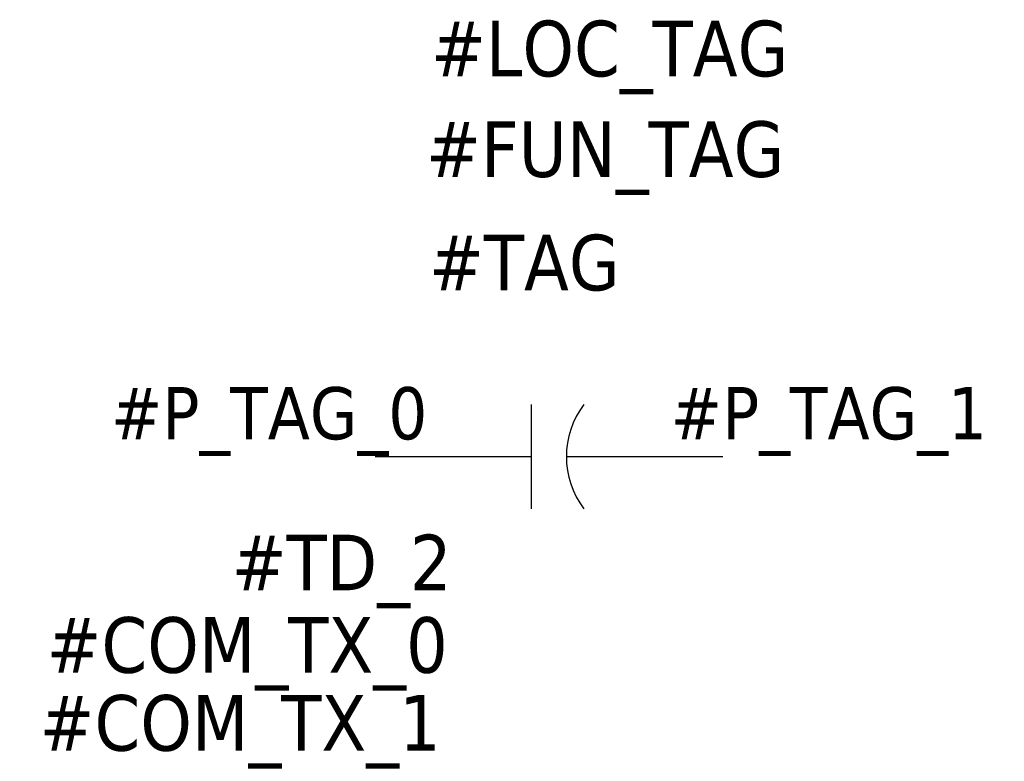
# Model space of a CAD drawing. Header units: millimetres. Extents: x -0.51 to 0.91, y -0.44 to 0.63.
import ezdxf
from ezdxf.enums import TextEntityAlignment as Align

# ---------------------------------------------------------------- set-up
doc = ezdxf.new("R2010")
doc.units = ezdxf.units.MM
doc.header["$LTSCALE"] = 0.5
doc.header["$MEASUREMENT"] = 0
doc.linetypes.add('CONTINU', pattern=[0])
doc.styles.add('TAHOMA_STANDARD', font='txt')

msp = doc.modelspace()

# ---------------------------------------------------------------- linework, layer by layer
at = {"color": 0}
for p, q in [((0.225, -0.075), (0.225, 0.075)), ((0, 0), (0.225, 0)), ((0.275, 0), (0.5, 0))]:
    msp.add_line(p, q, dxfattribs=at)
msp.add_arc((0.4, 0), 0.125, 143.1301, 216.8699, dxfattribs=at)

# ---------------------------------------------------------------- texts
at = {"color": 0, "style": 'TAHOMA_STANDARD'}
for tag, p, height in [('#LOC_TAG', (0.0801, 0.5471), 0.08), ('#FUN_TAG', (0.0731, 0.4024), 0.08), ('#TAG', (0.0773, 0.2392), 0.08), ('#P_TAG_1', (0.425, 0.025), 0.075)]:
    msp.add_attdef(tag, p, '', height=height, dxfattribs=at)
for tag, height, p in [('#P_TAG_0', 0.075, (0.075, 0.025)), ('#TD_2', 0.08, (0.11, -0.1923))]:
    msp.add_attdef(tag, text='', height=height, dxfattribs=at).set_placement(p, align=Align.RIGHT)
at = {"color": 0, "linetype": 'CONTINU', "style": 'TAHOMA_STANDARD'}
for tag, p in [('#COM_TX_0', (0.1044, -0.3109)), ('#COM_TX_1', (0.0944, -0.423))]:
    msp.add_attdef(tag, text='', height=0.08, dxfattribs=at).set_placement(p, align=Align.RIGHT)

doc.saveas('drawing.dxf')
